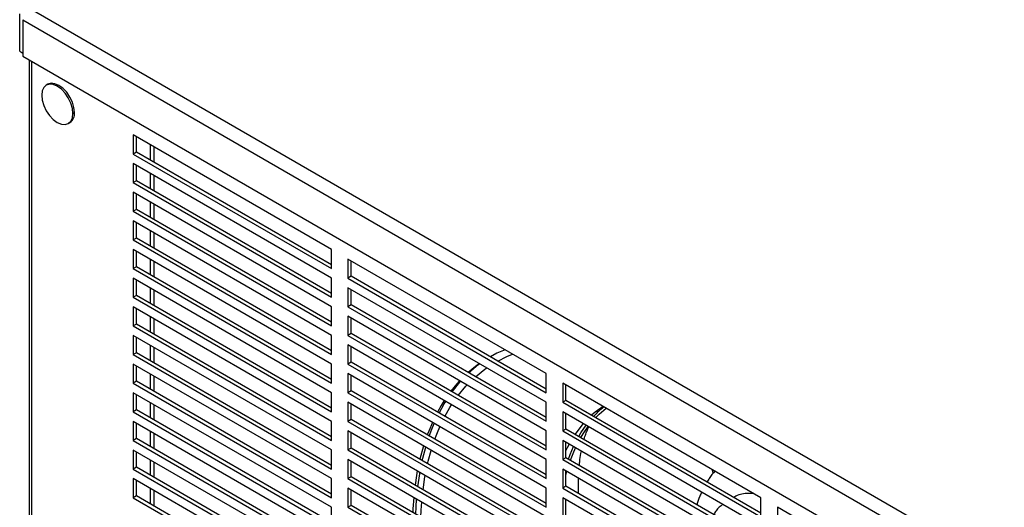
# Model space of a CAD drawing. Header units: millimetres. Extents: x 0 to 2794, y 0 to 2159.
# Tile 11 of 13: x 2403 to 2560, y 1854 to 1932. Entities that reach past the tile are written whole.
import ezdxf

# ---------------------------------------------------------------- set-up
doc = ezdxf.new("R2010")
doc.units = ezdxf.units.MM
doc.header["$LTSCALE"] = 10

msp = doc.modelspace()

# ---------------------------------------------------------------- linework, layer by layer
for p, q in [((2402.53, 1927.31), (2402.53, 1933.29)), ((2404.12, 1934.21), (2572.15, 1837.21)), ((2403.05, 1932.36), (2571.08, 1835.36)), ((2403.05, 1932.36), (2403.05, 1926.53)), ((2402.53, 1927.31), (2403.05, 1927.01)), ((2403.05, 1926.53), (2571.08, 1829.53)), ((2404.05, 1925.95), (2404.05, 1285.92)), ((2404.4, 1925.75), (2404.4, 1285.43)), ((2407.02, 1922.04), (2406.78, 1921.9)), ((2411.04, 1917.4), (2411.29, 1917.55)), ((2410.3, 1915.79), (2410.55, 1915.93)), ((2452.37, 1895.65), (2420.68, 1913.95)), ((2420.68, 1913.95), (2420.68, 1910.9)), ((2421.19, 1911.2), (2421.19, 1913.65)), ((2421.19, 1911.2), (2420.68, 1910.9)), ((2452.37, 1893.19), (2421.19, 1911.2)), ((2423.37, 1912.39), (2423.37, 1909.94)), ((2424.03, 1909.55), (2424.03, 1912.01)), ((2420.68, 1910.9), (2452.37, 1892.6)), ((2452.37, 1891.08), (2420.68, 1909.38)), ((2420.68, 1909.38), (2420.68, 1906.33)), ((2421.19, 1906.62), (2421.19, 1909.08)), ((2421.19, 1906.62), (2420.68, 1906.33)), ((2452.37, 1888.62), (2421.19, 1906.62)), ((2423.37, 1907.82), (2423.37, 1905.36)), ((2424.03, 1904.98), (2424.03, 1907.44)), ((2420.68, 1906.33), (2452.37, 1888.03)), ((2452.37, 1886.5), (2420.68, 1904.8)), ((2420.68, 1904.8), (2420.68, 1901.75)), ((2421.19, 1902.05), (2421.19, 1904.5)), ((2421.19, 1902.05), (2420.68, 1901.75)), ((2420.68, 1901.75), (2452.37, 1883.45)), ((2452.37, 1884.04), (2421.19, 1902.05)), ((2423.37, 1903.24), (2423.37, 1900.79)), ((2424.03, 1900.4), (2424.03, 1902.86)), ((2452.37, 1881.93), (2420.68, 1900.23)), ((2420.68, 1900.23), (2420.68, 1897.18)), ((2421.19, 1897.47), (2421.19, 1899.93)), ((2423.37, 1898.67), (2423.37, 1896.21)), ((2421.19, 1897.47), (2420.68, 1897.18)), ((2420.68, 1897.18), (2452.37, 1878.88)), ((2452.37, 1879.47), (2421.19, 1897.47)), ((2424.03, 1895.83), (2424.03, 1898.29)), ((2452.37, 1877.35), (2420.68, 1895.65)), ((2420.68, 1895.65), (2420.68, 1892.6)), ((2452.37, 1892.6), (2452.37, 1895.65)), ((2421.19, 1892.9), (2421.19, 1895.35)), ((2423.37, 1894.09), (2423.37, 1891.64)), ((2486.71, 1875.83), (2455.01, 1894.13)), ((2455.01, 1894.13), (2455.01, 1891.08)), ((2455.52, 1891.37), (2455.52, 1893.83)), ((2421.19, 1892.9), (2420.68, 1892.6)), ((2420.68, 1892.6), (2452.37, 1874.3)), ((2452.37, 1874.89), (2421.19, 1892.9)), ((2424.03, 1891.25), (2424.03, 1893.71)), ((2452.37, 1872.78), (2420.68, 1891.07)), ((2420.68, 1891.07), (2420.68, 1888.02)), ((2421.19, 1888.32), (2421.19, 1890.78)), ((2452.37, 1888.03), (2452.37, 1891.08)), ((2455.52, 1891.37), (2455.01, 1891.08)), ((2455.01, 1891.08), (2486.71, 1872.78)), ((2486.71, 1873.37), (2455.52, 1891.37)), ((2423.37, 1889.52), (2423.37, 1887.06)), ((2424.03, 1886.68), (2424.03, 1889.14)), ((2486.71, 1871.26), (2455.01, 1889.55)), ((2455.01, 1889.55), (2455.01, 1886.5)), ((2455.52, 1886.8), (2455.52, 1889.26)), ((2421.19, 1888.32), (2420.68, 1888.02)), ((2420.68, 1888.02), (2452.37, 1869.73)), ((2452.37, 1870.32), (2421.19, 1888.32)), ((2452.37, 1868.2), (2420.68, 1886.5)), ((2420.68, 1886.5), (2420.68, 1883.45)), ((2421.19, 1883.75), (2421.19, 1886.2)), ((2452.37, 1883.45), (2452.37, 1886.5)), ((2455.52, 1886.8), (2455.01, 1886.5)), ((2455.01, 1886.5), (2486.71, 1868.21)), ((2486.71, 1868.8), (2455.52, 1886.8)), ((2423.37, 1884.94), (2423.37, 1882.48)), ((2424.03, 1882.1), (2424.03, 1884.56)), ((2486.71, 1866.68), (2455.01, 1884.98)), ((2455.01, 1884.98), (2455.01, 1881.93)), ((2455.52, 1882.22), (2455.52, 1884.68)), ((2421.19, 1883.75), (2420.68, 1883.45)), ((2420.68, 1883.45), (2452.37, 1865.15)), ((2452.37, 1865.74), (2421.19, 1883.75)), ((2452.37, 1863.63), (2420.68, 1881.92)), ((2420.68, 1881.92), (2420.68, 1878.87)), ((2421.19, 1879.17), (2421.19, 1881.63)), ((2452.37, 1878.88), (2452.37, 1881.93)), ((2455.52, 1882.22), (2455.01, 1881.93)), ((2455.01, 1881.93), (2486.71, 1863.63)), ((2486.71, 1864.22), (2455.52, 1882.22)), ((2423.37, 1880.37), (2423.37, 1877.91)), ((2424.03, 1877.53), (2424.03, 1879.99)), ((2486.71, 1862.11), (2455.01, 1880.4)), ((2455.01, 1880.4), (2455.01, 1877.35)), ((2455.52, 1877.65), (2455.52, 1880.11)), ((2421.19, 1879.17), (2420.68, 1878.87)), ((2420.68, 1878.87), (2452.37, 1860.58)), ((2452.37, 1861.17), (2421.19, 1879.17)), ((2452.37, 1859.05), (2420.68, 1877.35)), ((2420.68, 1877.35), (2420.68, 1874.3)), ((2421.19, 1874.6), (2421.19, 1877.05)), ((2452.37, 1874.3), (2452.37, 1877.35)), ((2455.52, 1877.65), (2455.01, 1877.35)), ((2455.01, 1877.35), (2486.71, 1859.06)), ((2486.71, 1859.65), (2455.52, 1877.65)), ((2423.37, 1875.79), (2423.37, 1873.33)), ((2424.03, 1872.95), (2424.03, 1875.41)), ((2486.71, 1857.53), (2455.01, 1875.83)), ((2455.01, 1875.83), (2455.01, 1872.78)), ((2455.52, 1873.07), (2455.52, 1875.53)), ((2486.71, 1872.78), (2486.71, 1875.83)), ((2421.19, 1874.6), (2420.68, 1874.3)), ((2420.68, 1874.3), (2452.37, 1856)), ((2452.37, 1856.59), (2421.19, 1874.6)), ((2521.04, 1856.01), (2489.35, 1874.31)), ((2489.35, 1874.31), (2489.35, 1871.26)), ((2489.86, 1871.55), (2489.86, 1874.01)), ((2452.37, 1854.48), (2420.68, 1872.77)), ((2420.68, 1872.77), (2420.68, 1869.72)), ((2421.19, 1870.02), (2421.19, 1872.48)), ((2452.37, 1869.73), (2452.37, 1872.78)), ((2455.52, 1873.07), (2455.01, 1872.78)), ((2455.01, 1872.78), (2486.71, 1854.48)), ((2486.71, 1855.07), (2455.52, 1873.07)), ((2423.37, 1871.22), (2423.37, 1868.76)), ((2424.03, 1868.38), (2424.03, 1870.84)), ((2486.71, 1852.96), (2455.01, 1871.25)), ((2455.01, 1871.25), (2455.01, 1868.2)), ((2455.52, 1868.5), (2455.52, 1870.96)), ((2486.71, 1868.21), (2486.71, 1871.26)), ((2489.86, 1871.55), (2489.35, 1871.26)), ((2489.35, 1871.26), (2521.04, 1852.96)), ((2521.04, 1853.55), (2489.86, 1871.55)), ((2421.19, 1870.02), (2420.68, 1869.72)), ((2420.68, 1869.72), (2452.37, 1851.43)), ((2452.37, 1852.02), (2421.19, 1870.02)), ((2521.04, 1851.43), (2489.35, 1869.73)), ((2489.35, 1869.73), (2489.35, 1866.68)), ((2489.86, 1866.98), (2489.86, 1869.44)), ((2452.37, 1849.9), (2420.68, 1868.2)), ((2420.68, 1868.2), (2420.68, 1865.15)), ((2421.19, 1865.45), (2421.19, 1867.9)), ((2452.37, 1865.15), (2452.37, 1868.2)), ((2455.52, 1868.5), (2455.01, 1868.2)), ((2455.01, 1868.2), (2486.71, 1849.91)), ((2486.71, 1850.5), (2455.52, 1868.5)), ((2423.37, 1866.64), (2423.37, 1864.18)), ((2424.03, 1863.8), (2424.03, 1866.26)), ((2486.71, 1848.38), (2455.01, 1866.68)), ((2455.01, 1866.68), (2455.01, 1863.63)), ((2455.52, 1863.92), (2455.52, 1866.38)), ((2486.71, 1863.63), (2486.71, 1866.68)), ((2489.86, 1866.98), (2489.35, 1866.68)), ((2489.35, 1866.68), (2521.04, 1848.38)), ((2521.04, 1848.97), (2489.86, 1866.98)), ((2421.19, 1865.45), (2420.68, 1865.15)), ((2420.68, 1865.15), (2452.37, 1846.85)), ((2452.37, 1847.44), (2421.19, 1865.45)), ((2455.52, 1863.92), (2455.01, 1863.63)), ((2486.71, 1845.92), (2455.52, 1863.92)), ((2467.09, 1864.28), (2466.51, 1862.16)), ((2521.04, 1846.86), (2489.35, 1865.16)), ((2489.35, 1865.16), (2489.35, 1862.11)), ((2489.86, 1862.4), (2489.86, 1864.86)), ((2452.37, 1845.33), (2420.68, 1863.62)), ((2420.68, 1863.62), (2420.68, 1860.57)), ((2421.19, 1860.87), (2421.19, 1863.33)), ((2452.37, 1860.58), (2452.37, 1863.63)), ((2455.01, 1863.63), (2486.71, 1845.33)), ((2489.86, 1862.4), (2489.35, 1862.11)), ((2521.04, 1844.4), (2489.86, 1862.4)), ((2421.19, 1860.87), (2420.68, 1860.57)), ((2452.37, 1842.87), (2421.19, 1860.87)), ((2423.37, 1862.07), (2423.37, 1859.61)), ((2424.03, 1859.23), (2424.03, 1861.69)), ((2486.71, 1843.81), (2455.01, 1862.1)), ((2455.01, 1862.1), (2455.01, 1859.05)), ((2455.52, 1859.35), (2455.52, 1861.81)), ((2486.71, 1859.06), (2486.71, 1862.11)), ((2489.35, 1862.11), (2521.04, 1843.81)), ((2420.68, 1860.57), (2452.37, 1842.28)), ((2455.52, 1859.35), (2455.01, 1859.05)), ((2486.71, 1841.35), (2455.52, 1859.35)), ((2521.04, 1842.28), (2489.35, 1860.58)), ((2489.35, 1860.58), (2489.35, 1857.53)), ((2489.86, 1857.83), (2489.86, 1860.29)), ((2489.86, 1859.53), (2490.03, 1860.19)), ((2513.38, 1859.98), (2513.23, 1860.52)), ((2452.37, 1840.75), (2420.68, 1859.05)), ((2420.68, 1859.05), (2420.68, 1856)), ((2421.19, 1856.3), (2421.19, 1858.75)), ((2452.37, 1856), (2452.37, 1859.05)), ((2455.01, 1859.05), (2486.71, 1840.76)), ((2489.86, 1857.83), (2489.35, 1857.53)), ((2521.04, 1839.82), (2489.86, 1857.83)), ((2421.19, 1856.3), (2420.68, 1856)), ((2452.37, 1838.29), (2421.19, 1856.3)), ((2423.37, 1857.49), (2423.37, 1855.03)), ((2424.03, 1854.65), (2424.03, 1857.11)), ((2486.71, 1839.23), (2455.01, 1857.53)), ((2455.01, 1857.53), (2455.01, 1854.48)), ((2455.52, 1854.77), (2455.52, 1857.23)), ((2486.71, 1854.48), (2486.71, 1857.53)), ((2489.35, 1857.53), (2521.04, 1839.23)), ((2420.68, 1856), (2452.37, 1837.7)), ((2452.37, 1851.43), (2452.37, 1854.48)), ((2455.52, 1854.77), (2455.01, 1854.48)), ((2455.01, 1854.48), (2486.71, 1836.18)), ((2486.71, 1836.77), (2455.52, 1854.77)), ((2521.04, 1837.71), (2489.35, 1856.01)), ((2489.35, 1856.01), (2489.35, 1852.96)), ((2489.86, 1853.25), (2489.86, 1855.71)), ((2521.04, 1852.96), (2521.04, 1856.01)), ((2555.38, 1836.19), (2523.68, 1854.48)), ((2523.68, 1854.48), (2523.68, 1851.43))]:
    msp.add_line(p, q)
at = {"flags": 128}
for points in [[(2411.29, 1917.55), (2411.2, 1918.34), (2410.95, 1919.18), (2410.55, 1920.01), (2410.04, 1920.76), (2409.44, 1921.4), (2408.79, 1921.87), (2408.14, 1922.14), (2407.54, 1922.2), (2407.02, 1922.04)], [(2411.04, 1917.4), (2410.95, 1918.2), (2410.7, 1919.04), (2410.3, 1919.86), (2409.79, 1920.62), (2409.19, 1921.25), (2408.54, 1921.72), (2407.89, 1922), (2407.29, 1922.06), (2406.78, 1921.9), (2406.38, 1921.53), (2406.13, 1920.98), (2406.04, 1920.28)], [(2406.04, 1920.28), (2406.13, 1919.49), (2406.38, 1918.65), (2406.78, 1917.82), (2407.29, 1917.07), (2407.89, 1916.43), (2408.54, 1915.96), (2409.19, 1915.69), (2409.79, 1915.63), (2410.3, 1915.79), (2410.7, 1916.15), (2410.95, 1916.7), (2411.04, 1917.4)], [(2480.13, 1879.63), (2478.83, 1879.07), (2477.78, 1878.52)], [(2478.96, 1877.84), (2480.39, 1878.55), (2481.32, 1878.94)], [(2476.03, 1877.42), (2475.4, 1876.96), (2474.23, 1876)], [(2475.4, 1875.33), (2476.91, 1876.54), (2477.2, 1876.75)], [(2472.87, 1874.67), (2472.41, 1874.17), (2471.47, 1873.02)], [(2471.67, 1872.9), (2472.92, 1874.46), (2473.02, 1874.58)], [(2472.64, 1872.34), (2473.87, 1873.82), (2474.04, 1874)], [(2470.41, 1871.52), (2469.91, 1870.71), (2469.32, 1869.68)], [(2469.59, 1869.53), (2470.41, 1871.01), (2470.64, 1871.38)], [(2470.51, 1869), (2471.32, 1870.42), (2471.58, 1870.84)], [(2495.81, 1870.58), (2494.56, 1869.68), (2493.96, 1869.18)], [(2494.63, 1868.8), (2495.18, 1869.34), (2496.29, 1870.3)], [(2468.51, 1868.04), (2467.92, 1866.65), (2467.69, 1866.05)], [(2468.02, 1865.86), (2468.43, 1866.95), (2468.81, 1867.86)], [(2468.9, 1865.35), (2469.3, 1866.41), (2469.7, 1867.35)], [(2492.63, 1867.84), (2492.07, 1867.16), (2491.32, 1866.13)], [(2491.91, 1865.8), (2492.25, 1866.37), (2493.08, 1867.58)], [(2492.25, 1865.6), (2492.82, 1866.51), (2493.43, 1867.37)], [(2466.89, 1861.93), (2466.99, 1862.33), (2467.45, 1864.07)], [(2490.37, 1864.56), (2490.08, 1863.99), (2489.86, 1863.54)], [(2490.26, 1862.17), (2490.53, 1862.9), (2491.06, 1864.17)], [(2490.59, 1861.98), (2491, 1863.05), (2491.4, 1863.97)], [(2467.75, 1861.44), (2467.84, 1861.82), (2468.31, 1863.57)], [(2466.1, 1860.28), (2465.97, 1859.55), (2465.74, 1858.03)], [(2466.18, 1857.77), (2466.48, 1859.84), (2466.51, 1860.04)], [(2467.02, 1857.29), (2467.32, 1859.34), (2467.36, 1859.55)], [(2465.52, 1856.04), (2465.39, 1854.23), (2465.36, 1853.67)], [(2465.85, 1853.39), (2465.9, 1854.53), (2465.98, 1855.77)], [(2466.68, 1852.91), (2466.73, 1854.04), (2466.81, 1855.29)]]:
    msp.add_lwpolyline(points, dxfattribs=at)
for centre, radius, start, end in [((2409.61, 1917.33), 1.69, 303.9367, 7.3755), ((2488.19, 1861.17), 20.24, 126.7247, 133.1473), ((2505.17, 1858.69), 15, 128.0104, 136.5588)]:
    msp.add_arc(centre, radius, start, end)
for points, knots in [([(2492.76, 1865.3), (2492.76, 1865.31), (2492.84, 1865.65), (2493.04, 1866.18), (2493.3, 1866.87), (2493.46, 1867.18), (2493.53, 1867.32)], [0, 0, 0, 0, 0.00104, 0.348046, 0.698973, 1, 1, 1, 1]), ([(2492.02, 1861.16), (2492.03, 1861.35), (2492.09, 1862.05), (2492.2, 1862.81), (2492.3, 1863.32), (2492.33, 1863.44)], [0, 0, 0, 0, 0.228604, 0.825561, 1, 1, 1, 1]), ([(2513.67, 1860.27), (2513.36, 1859.89), (2512.9, 1859.34), (2512.55, 1858.71), (2512.43, 1858.52)], [0, 0, 0, 0, 0.686219, 1, 1, 1, 1]), ([(2491.89, 1856.66), (2491.89, 1856.69), (2491.85, 1857.36), (2491.85, 1858.19), (2491.88, 1858.93), (2491.89, 1859.11)], [0, 0, 0, 0, 0.0364423, 0.7600857, 1, 1, 1, 1]), ([(2511.57, 1856.9), (2511.46, 1856.68), (2511.15, 1856.04), (2510.93, 1855.34), (2510.79, 1854.89)], [0, 0, 0, 0, 0.3475675, 1, 1, 1, 1]), ([(2519.9, 1856.67), (2519.62, 1856.68), (2518.59, 1856.74), (2517.5, 1856.52), (2516.81, 1856.12), (2516.7, 1856.06)], [0, 0, 0, 0, 0.2388426, 0.8774811, 1, 1, 1, 1]), ([(2514.94, 1854.96), (2514.56, 1854.65), (2514.01, 1854.2), (2513.62, 1853.53), (2513.51, 1853.33)], [0, 0, 0, 0, 0.6934856, 1, 1, 1, 1])]:
    msp.add_open_spline(points, degree=3, knots=knots)

doc.saveas('drawing.dxf')
